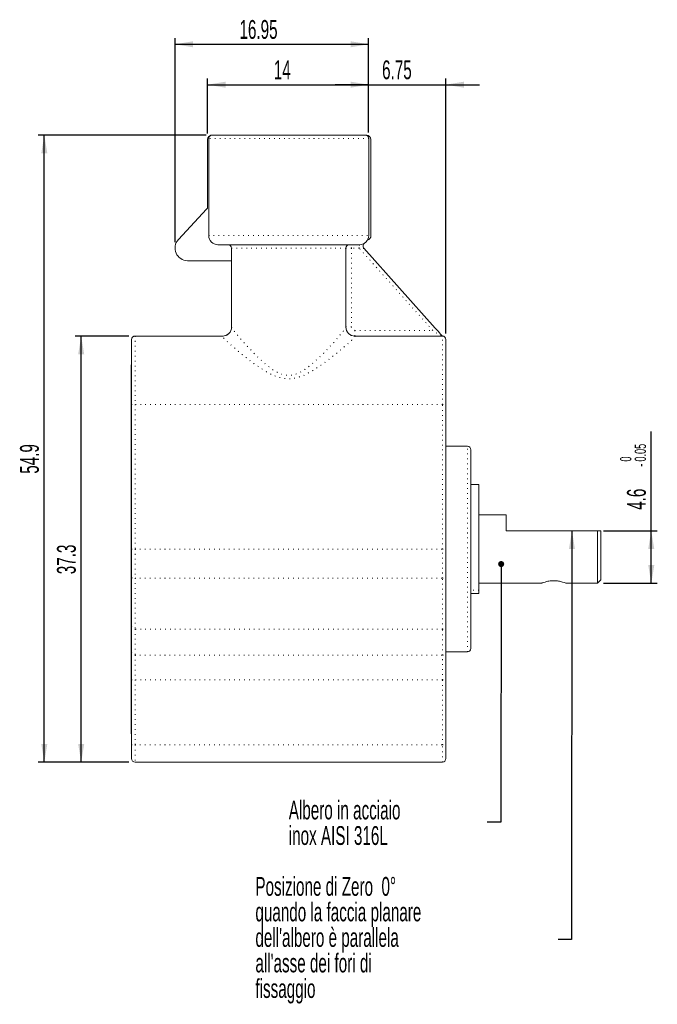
# Model space of a CAD drawing. Header units: millimetres. Extents: x 41 to 418, y 100 to 395.
# Tile 7 of 9: x 157 to 252, y 225 to 371. Entities that reach past the tile are written whole.
import ezdxf

# ---------------------------------------------------------------- set-up
doc = ezdxf.new("R2010")
doc.units = ezdxf.units.MM
doc.linetypes.add('DOT2', pattern=[0.635, 0, -0.635])
doc.layers.add('LINEE_SOTTILI', color=7, linetype='Continuous')
doc.styles.add('SLDTEXTSTYLE0', font='TXT', dxfattribs={"width": 0.605})
doc.dimstyles.new('SLDDIMSTYLE1', dxfattribs={"dimtxt": 2.8, "dimasz": 2.7, "dimexe": 0, "dimexo": 0.0625, "dimgap": 0.7, "dimtad": 1, "dimlfac": 0.588235, "dimrnd": 1e-09, "dimzin": 12, "dimdsep": 46, "dimtxsty": 'SLDTEXTSTYLE0', "dimsah": 1, "dimcen": 0.09, "dimadec": 0, "dimazin": 3, "dimtfac": 1, "dimtofl": 0, "dimtmove": 0, "dimatfit": 3, "dimfxl": 0, "dimfrac": 2, "dimtolj": 1, "dimtzin": 12, "dimarcsym": 0})
doc.dimstyles.new('SLDDIMSTYLE10', dxfattribs={"dimtxt": 0.18, "dimasz": 0.9, "dimexe": 0, "dimexo": 0.0625, "dimgap": 0, "dimtad": 0, "dimtih": 1, "dimtoh": 1, "dimdec": 0, "dimrnd": 1e-09, "dimzin": 0, "dimdsep": 46, "dimtxsty": 'Standard', "dimblk1": 'DOT', "dimblk2": 'DOT', "dimsah": 1, "dimcen": 0.09, "dimadec": 0, "dimazin": 0, "dimtfac": 0.9, "dimtdec": 0, "dimtofl": 0, "dimtmove": 0, "dimatfit": 3, "dimldrblk": 'DOT', "dimfxl": 0, "dimfrac": 2, "dimtolj": 1, "dimtzin": 0, "dimarcsym": 0})
doc.dimstyles.new('SLDDIMSTYLE11', dxfattribs={"dimtxt": 2.8, "dimasz": 2.7, "dimexe": 0, "dimexo": 0.0625, "dimgap": 0.7, "dimtad": 1, "dimlfac": 0.588235, "dimrnd": 1e-09, "dimzin": 12, "dimdsep": 46, "dimtxsty": 'SLDTEXTSTYLE0', "dimsah": 1, "dimcen": 0.09, "dimadec": 0, "dimazin": 3, "dimtfac": 1, "dimtmove": 0, "dimatfit": 0, "dimfxl": 0, "dimfrac": 2, "dimtolj": 1, "dimtzin": 12, "dimarcsym": 0})
doc.dimstyles.new('SLDDIMSTYLE3', dxfattribs={"dimtxt": 2.8, "dimasz": 2.7, "dimexe": 0, "dimexo": 0.0625, "dimgap": 0.7, "dimtad": 1, "dimlfac": 0.588235, "dimrnd": 1e-09, "dimzin": 12, "dimdsep": 46, "dimtxsty": 'SLDTEXTSTYLE0', "dimsah": 1, "dimcen": 0.09, "dimadec": 0, "dimazin": 3, "dimtol": 1, "dimtm": 0.05, "dimtfac": 1, "dimtofl": 0, "dimtmove": 0, "dimatfit": 3, "dimfxl": 0, "dimfrac": 2, "dimtolj": 1, "dimarcsym": 0})
doc.dimstyles.new('SLDDIMSTYLE9', dxfattribs={"dimtxt": 0.18, "dimasz": 2.7, "dimexe": 0, "dimexo": 0.0625, "dimgap": 0, "dimtad": 0, "dimtih": 1, "dimtoh": 1, "dimdec": 0, "dimrnd": 1e-09, "dimzin": 0, "dimdsep": 46, "dimtxsty": 'Standard', "dimsah": 1, "dimcen": 0.09, "dimadec": 0, "dimazin": 0, "dimtfac": 2.7, "dimtdec": 0, "dimtofl": 0, "dimtmove": 0, "dimatfit": 3, "dimfxl": 0, "dimfrac": 2, "dimtolj": 1, "dimtzin": 0, "dimarcsym": 0})

# ---------------------------------------------------------------- blocks, each defined once
blk = doc.blocks.new('_D_18')
at = {"layer": 'LINEE_SOTTILI', "color": 7}
for p, q in [((173.27, 324.13), (165.26, 324.13)), ((166.16, 260.72), (166.16, 324.13)), ((173.27, 260.72), (165.26, 260.72))]:
    blk.add_line(p, q, dxfattribs=at)
for points in [[(166.16, 324.13), (165.71, 321.43), (166.61, 321.43)], [(166.16, 260.72), (166.61, 263.42), (165.71, 263.42)]]:
    blk.add_solid(points, dxfattribs=at)
at = {"layer": 'LINEE_SOTTILI', "color": 7, "insert": (162.55, 288.68), "char_height": 2.8, "attachment_point": 1, "rotation": 90, "style": 'SLDTEXTSTYLE0'}
blk.add_mtext('37.3', dxfattribs=at)
blk = doc.blocks.new('_D_19')
at = {"layer": 'LINEE_SOTTILI', "color": 7}
for p, q in [((184.74, 354.05), (159.77, 354.05)), ((160.67, 260.72), (160.67, 354.05)), ((173.27, 260.72), (159.77, 260.72))]:
    blk.add_line(p, q, dxfattribs=at)
for points in [[(160.67, 354.05), (160.22, 351.35), (161.12, 351.35)], [(160.67, 260.72), (161.12, 263.42), (160.22, 263.42)]]:
    blk.add_solid(points, dxfattribs=at)
at = {"layer": 'LINEE_SOTTILI', "color": 7, "insert": (157.06, 303.64), "char_height": 2.8, "attachment_point": 1, "rotation": 90, "style": 'SLDTEXTSTYLE0'}
blk.add_mtext('54.9', dxfattribs=at)
blk = doc.blocks.new('_D_20')
at = {"layer": 'LINEE_SOTTILI', "color": 7}
for p, q in [((184.96, 354.27), (184.96, 362.45)), ((208.93, 354.44), (208.93, 362.45)), ((184.96, 361.55), (208.93, 361.55))]:
    blk.add_line(p, q, dxfattribs=at)
for points in [[(184.96, 361.55), (187.66, 361.1), (187.66, 362)], [(208.93, 361.55), (206.23, 362), (206.23, 361.1)]]:
    blk.add_solid(points, dxfattribs=at)
at = {"layer": 'LINEE_SOTTILI', "color": 7, "insert": (194.81, 365.16), "char_height": 2.8, "attachment_point": 1, "style": 'SLDTEXTSTYLE0'}
blk.add_mtext('14', dxfattribs=at)
blk = doc.blocks.new('_D_21')
at = {"layer": 'LINEE_SOTTILI', "color": 7}
for p, q in [((208.93, 354.44), (208.93, 362.45)), ((220.41, 324.52), (220.41, 362.45)), ((208.93, 361.55), (203.93, 361.55)), ((208.93, 361.55), (220.41, 361.55)), ((220.41, 361.55), (225.41, 361.55))]:
    blk.add_line(p, q, dxfattribs=at)
for points in [[(208.93, 361.55), (206.23, 362), (206.23, 361.1)], [(220.41, 361.55), (223.11, 361.1), (223.11, 362)]]:
    blk.add_solid(points, dxfattribs=at)
at = {"layer": 'LINEE_SOTTILI', "color": 7, "insert": (210.93, 365.16), "char_height": 2.8, "attachment_point": 1, "style": 'SLDTEXTSTYLE0'}
blk.add_mtext('6.75', dxfattribs=at)
blk = doc.blocks.new('_D_22')
at = {"layer": 'LINEE_SOTTILI', "color": 7}
for p, q in [((180.12, 338.12), (180.12, 368.46)), ((208.93, 354.44), (208.93, 368.46)), ((180.12, 367.56), (208.93, 367.56))]:
    blk.add_line(p, q, dxfattribs=at)
for points in [[(180.12, 367.56), (182.82, 367.11), (182.82, 368.01)], [(208.93, 367.56), (206.23, 368.01), (206.23, 367.11)]]:
    blk.add_solid(points, dxfattribs=at)
at = {"layer": 'LINEE_SOTTILI', "color": 7, "insert": (189.71, 371.17), "char_height": 2.8, "attachment_point": 1, "style": 'SLDTEXTSTYLE0'}
blk.add_mtext('16.95', dxfattribs=at)
blk = doc.blocks.new('_D_23')
at = {"layer": 'LINEE_SOTTILI', "color": 7}
for p, q in [((250.98, 295.15), (250.98, 309.94)), ((243.87, 295.15), (251.88, 295.15)), ((250.98, 287.33), (250.98, 295.15)), ((243.87, 287.33), (251.88, 287.33))]:
    blk.add_line(p, q, dxfattribs=at)
for points in [[(250.98, 295.15), (250.53, 292.45), (251.43, 292.45)], [(250.98, 287.33), (251.43, 290.03), (250.53, 290.03)]]:
    blk.add_solid(points, dxfattribs=at)
at = {"layer": 'LINEE_SOTTILI', "color": 7, "attachment_point": 1, "rotation": 90, "style": 'SLDTEXTSTYLE0'}
for s, insert, char_height in [('0.05', (248.51, 305.45), 1.68), ('0', (246.34, 305.45), 1.68), ('-', (248.51, 304.68), 1.68), ('4.6', (247.37, 298.27), 2.8)]:
    blk.add_mtext(s, dxfattribs=dict(at, insert=insert, char_height=char_height))
blk = doc.blocks.new('SW_NOTE_4')
at = {"layer": 'LINEE_SOTTILI', "color": 0, "char_height": 2.8, "attachment_point": 1, "style": 'SLDTEXTSTYLE0'}
for s, insert in [('Albero in acciaio', (-29.53, 3.22)), ('inox AISI 316L', (-29.53, -0.58))]:
    blk.add_mtext(s, dxfattribs=dict(at, insert=insert))
blk = doc.blocks.new('_DOT')
at = {"color": 0, "linetype": 'ByBlock', "lineweight": -2}
blk.add_line((-0.5, 0), (-1, 0), dxfattribs=at)
at = {"color": 0, "linetype": 'ByBlock', "const_width": 0.5}
blk.add_lwpolyline([(-0.25, 0, 1), (0.25, 0, 1)], format="xyb", close=True, dxfattribs=at)
blk = doc.blocks.new('SW_NOTE_5')
at = {"layer": 'LINEE_SOTTILI', "color": 0, "char_height": 2.8, "attachment_point": 1, "style": 'SLDTEXTSTYLE0'}
for s, insert in [('Posizione di Zero  0°', (-45.05, 9.3)), ('quando la faccia planare', (-45.05, 5.5)), ("dell'albero è parallela", (-45.05, 1.7)), ("all'asse dei fori di", (-45.05, -2.1)), ('fissaggio', (-45.05, -5.9))]:
    blk.add_mtext(s, dxfattribs=dict(at, insert=insert))

msp = doc.modelspace()

# ---------------------------------------------------------------- linework, layer by layer
at = {"color": 7, "linetype": 'Continuous', "lineweight": 15}
for p, q in [((184.96442, 343.37247), (184.96442, 353.37214)), ((185.13442, 353.54214), (185.13442, 339.09214)), ((185.64442, 354.05214), (208.42442, 354.05214)), ((208.42442, 354.05214), (208.59442, 354.05214)), ((208.93442, 353.54214), (208.93442, 339.09214)), ((209.27442, 353.37214), (209.27442, 339.07358)), ((180.61937, 338.49488), (184.82807, 343.02536)), ((207.57442, 337.73214), (186.49442, 337.73214)), ((188.53442, 337.22214), (188.53442, 325.46085)), ((205.53442, 337.22214), (205.53442, 325.46085)), ((208.22633, 337.19295), (218.83599, 325.322)), ((188.53442, 335.35214), (181.98942, 335.35214)), ((188.53442, 334.83606), (188.49192, 334.83606)), ((188.49192, 334.69062), (188.53442, 334.69062)), ((188.49192, 333.8665), (188.53442, 333.8665)), ((188.53442, 333.85249), (188.49192, 333.85249)), ((188.49192, 333.70895), (188.53442, 333.70895)), ((188.49192, 333.44216), (188.53442, 333.44216)), ((188.49192, 333.28627), (188.53442, 333.28627)), ((188.49192, 332.80517), (188.53442, 332.80517)), ((188.53442, 331.51653), (188.49192, 331.51653)), ((188.53442, 331.48942), (188.49192, 331.48942)), ((188.53442, 330.78917), (188.49192, 330.78917)), ((188.49192, 330.37982), (188.53442, 330.37982)), ((188.53442, 330.12266), (188.49192, 330.12266)), ((188.49192, 328.71536), (188.53442, 328.71536)), ((188.53442, 328.62174), (188.49192, 328.62174)), ((188.49192, 328.60214), (188.53442, 328.60214)), ((188.49192, 326.92453), (188.53442, 326.92453)), ((174.16942, 324.13214), (187.17442, 324.13214)), ((206.89442, 324.13214), (219.89942, 324.13214)), ((173.65942, 313.93214), (173.65942, 323.62214)), ((220.40942, 323.62214), (220.40942, 313.93214)), ((173.59142, 319.83964), (173.65942, 319.83964)), ((173.59142, 314.39964), (173.59142, 319.83964)), ((173.59142, 314.39964), (173.59142, 304.70964)), ((173.65942, 292.42714), (173.65942, 313.93214)), ((220.40942, 313.93214), (220.40942, 292.42714)), ((223.63942, 307.72714), (220.40942, 307.72714)), ((224.14942, 307.21714), (224.14942, 277.63714)), ((173.59142, 303.00964), (173.59142, 304.70964)), ((173.65942, 303.00964), (173.59142, 303.00964)), ((173.59142, 293.65964), (173.59142, 303.00964)), ((225.33942, 302.03214), (224.14942, 302.03214)), ((225.33942, 286.2857), (225.33942, 302.03214)), ((229.36842, 297.52714), (225.33942, 297.52714)), ((229.36842, 297.52714), (229.36842, 295.14714)), ((229.36842, 295.14714), (242.96842, 295.14714)), ((242.96842, 287.32714), (242.96842, 295.14714)), ((242.96842, 295.14714), (243.47842, 295.14714)), ((243.47842, 295.14714), (243.47842, 287.83714)), ((173.59142, 293.65964), (173.59142, 266.62964)), ((173.65942, 288.14217), (173.65942, 292.42714)), ((220.40942, 292.42714), (220.40942, 288.14217)), ((173.65942, 280.95951), (173.65942, 288.14217)), ((220.40942, 288.14217), (220.40942, 280.95951)), ((225.33942, 287.32714), (234.63021, 287.32714)), ((238.31875, 287.32714), (242.96842, 287.32714)), ((242.96842, 287.32714), (243.47842, 287.83714)), ((224.14942, 285.80294), (225.33942, 285.80294)), ((225.33942, 285.80294), (225.33942, 286.2857)), ((173.65942, 277.09568), (173.65942, 280.95951)), ((220.40942, 280.95951), (220.40942, 277.09568)), ((173.65942, 272.9734), (173.65942, 277.09568)), ((220.40942, 277.12714), (223.63942, 277.12714)), ((220.40942, 277.09568), (220.40942, 272.9734)), ((173.65942, 263.27214), (173.65942, 272.9734)), ((220.40942, 272.9734), (220.40942, 263.27214)), ((173.59142, 264.92964), (173.59142, 266.62964)), ((173.65942, 264.92964), (173.59142, 264.92964)), ((173.65942, 261.23214), (173.65942, 263.27214)), ((220.40942, 263.27214), (220.40942, 261.23214)), ((219.89942, 260.72214), (174.16942, 260.72214))]:
    msp.add_line(p, q, dxfattribs=at)
at = {"color": 8, "linetype": 'DOT2', "lineweight": 0}
for p, q in [((208.93442, 353.54214), (185.13442, 353.54214)), ((185.13442, 339.09214), (208.93442, 339.09214)), ((205.53442, 337.22214), (188.53442, 337.22214)), ((206.38442, 337.22214), (205.53442, 337.22214)), ((206.38442, 337.22214), (206.38442, 337.73214)), ((206.38442, 337.22214), (206.38442, 325.49214)), ((207.51623, 337.22214), (206.38442, 337.22214)), ((207.51623, 337.22214), (207.51623, 337.73214)), ((218.45573, 324.98214), (207.51623, 337.22214)), ((205.53442, 325.49214), (206.38442, 325.49214)), ((174.16942, 324.13214), (174.16942, 313.93214)), ((187.17442, 324.10453), (187.17442, 324.13214)), ((206.89442, 324.98214), (206.89442, 324.13214)), ((206.89442, 324.98214), (218.45573, 324.98214)), ((206.89442, 324.13214), (206.89442, 324.10453)), ((219.89942, 313.93214), (219.89942, 324.13214)), ((173.65942, 314.39964), (173.59142, 314.39964)), ((173.65942, 313.93214), (174.16942, 313.93214)), ((219.89942, 313.93214), (174.16942, 313.93214)), ((174.16942, 313.93214), (174.16942, 292.42714)), ((219.89942, 292.42714), (219.89942, 313.93214)), ((219.89942, 313.93214), (220.40942, 313.93214)), ((223.63942, 277.12714), (223.63942, 307.72714)), ((173.59142, 304.70964), (173.65942, 304.70964)), ((173.65942, 293.65964), (173.59142, 293.65964)), ((173.65942, 292.42714), (174.16942, 292.42714)), ((174.16942, 292.42714), (174.16942, 288.07853)), ((174.16942, 292.42714), (219.89942, 292.42714)), ((219.89942, 288.07853), (219.89942, 292.42714)), ((219.89942, 292.42714), (220.40942, 292.42714)), ((174.16942, 288.07853), (219.89942, 288.07853)), ((174.16942, 288.07853), (174.16942, 280.51783)), ((219.89942, 280.51783), (219.89942, 288.07853)), ((225.33942, 286.2857), (224.14942, 286.2857)), ((219.89942, 280.51783), (174.16942, 280.51783)), ((174.16942, 280.51783), (174.16942, 276.65401)), ((219.89942, 276.65401), (219.89942, 280.51783)), ((174.16942, 276.65401), (219.89942, 276.65401)), ((174.16942, 276.65401), (174.16942, 272.9734)), ((219.89942, 272.9734), (219.89942, 276.65401)), ((173.65942, 272.9734), (174.16942, 272.9734)), ((219.89942, 272.9734), (174.16942, 272.9734)), ((174.16942, 272.9734), (174.16942, 263.27214)), ((219.89942, 272.9734), (220.40942, 272.9734)), ((219.89942, 263.27214), (219.89942, 272.9734)), ((173.59142, 266.62964), (173.65942, 266.62964)), ((173.65942, 263.27214), (174.16942, 263.27214)), ((174.16942, 263.27214), (174.16942, 260.72214)), ((174.16942, 263.27214), (219.89942, 263.27214)), ((219.89942, 260.72214), (219.89942, 263.27214)), ((219.89942, 263.27214), (220.40942, 263.27214))]:
    msp.add_line(p, q, dxfattribs=at)
at = {"color": 8, "linetype": 'DOT2', "lineweight": 0, "flags": 128}
for points in [[(207.55825, 337.20768), (207.53724, 337.21491), (207.51623, 337.22214)], [(218.83599, 325.322), (218.82868, 325.31547), (218.80704, 325.29613), (218.7719, 325.26472), (218.72461, 325.22245), (218.66699, 325.17095), (218.60125, 325.1122), (218.52991, 325.04844), (218.45573, 324.98214)], [(219.67123, 324.13214), (219.64787, 324.14847), (219.5787, 324.19684), (219.46638, 324.27539), (219.31522, 324.3811), (219.13102, 324.5099), (218.92088, 324.65686), (218.69286, 324.81631), (218.45573, 324.98214)]]:
    msp.add_lwpolyline(points, dxfattribs=at)
at = {"color": 7, "linetype": 'Continuous', "lineweight": 15, "flags": 128}
msp.add_lwpolyline([(218.83599, 325.322), (219.05065, 325.08181), (219.25857, 324.84918), (219.4532, 324.63141), (219.62843, 324.43535), (219.77874, 324.26717), (219.89942, 324.13214)], dxfattribs=at)
at = {"color": 7, "linetype": 'Continuous', "lineweight": 15}
for centre, radius, start, end in [((185.64442, 353.37214), 0.68, 90, 180), ((185.64442, 353.54214), 0.51, 90, 180), ((208.42442, 353.54214), 0.51, 0, 90), ((208.59442, 353.37214), 0.68, 0, 90), ((184.45442, 343.37247), 0.51, 317.1087421, 0), ((186.49442, 339.09214), 1.36, 180, 270), ((207.57442, 339.09214), 1.36, 270, 0), ((208.59442, 339.07358), 0.68, 283.4178415, 0), ((181.98942, 337.22214), 1.87, 137.1087421, 270), ((188.02442, 337.22214), 0.51, 0, 90), ((206.04442, 337.22214), 0.51, 90, 180), ((208.60659, 337.5328), 0.51, 123.5015754, 221.788752), ((187.17442, 325.49214), 1.36, 270, 0), ((206.89442, 325.49214), 1.36, 180, 270), ((174.16942, 323.62214), 0.51, 90, 180), ((219.89942, 323.62214), 0.51, 0, 90), ((223.63942, 307.21714), 0.51, 0, 90), ((223.63942, 277.63714), 0.51, 270, 0), ((174.16942, 261.23214), 0.51, 180, 270), ((219.89942, 261.23214), 0.51, 270, 0)]:
    msp.add_arc(centre, radius, start, end, dxfattribs=at)
at = {"color": 8, "linetype": 'DOT2', "lineweight": 0}
for centre, radius, start, end in [((211.74181, 337.34113), 4.18569, 174.6397885, 181.8269382), ((187.17626, 325.46269), 1.35816, 269.9224105, 359.9223661), ((206.89258, 325.46269), 1.35816, 180.0777668, 270.0775234), ((206.89442, 325.49214), 0.51, 180, 270), ((174.04391, 289.14805), 1.07686, 249.0813905, 276.6933588), ((220.02494, 289.14805), 1.07686, 263.3065932, 290.9186356), ((174.13755, 280.99631), 0.47954, 184.4019737, 273.8111019), ((219.9313, 280.99631), 0.47954, 266.1887678, 355.5980686), ((174.13755, 277.13249), 0.47954, 184.402177, 273.8110001), ((219.9313, 277.13249), 0.47954, 266.1888695, 355.5978653)]:
    msp.add_arc(centre, radius, start, end, dxfattribs=at)
for points, knots in [([(208.22633, 337.19294), (208.22633, 337.19294), (208.20847, 337.18337), (208.1363, 337.15813), (208.08041, 337.14346), (207.94422, 337.13236), (207.86721, 337.13599), (207.71121, 337.16108), (207.63422, 337.18154), (207.55825, 337.20768)], [0, 0, 0, 0, 0.25, 0.25, 0.5, 0.5, 0.75, 0.75, 1, 1, 1, 1]), ([(188.53442, 325.46085), (188.53442, 325.40544), (188.60741, 325.27896), (188.88089, 324.89874), (189.07667, 324.65174), (189.5567, 324.07553), (189.84415, 323.74282), (190.46986, 323.04091), (190.81099, 322.66806), (191.54555, 321.89221), (191.94167, 321.48631), (192.77263, 320.67943), (193.20818, 320.27615), (194.14304, 319.50018), (194.64661, 319.12073), (195.47336, 318.66555), (195.76367, 318.53225), (196.37997, 318.33962), (196.69701, 318.28415), (197.67671, 318.28058), (198.298, 318.50417), (199.40848, 319.11082), (199.91269, 319.49004), (200.85058, 320.26705), (201.28716, 320.67093), (202.11976, 321.47882), (202.51683, 321.8855), (203.25448, 322.66439), (203.59733, 323.03906), (204.22661, 323.74498), (204.51374, 324.07741), (204.87352, 324.50934), (204.98237, 324.64307), (205.1751, 324.88704), (205.25903, 324.99745), (205.46138, 325.27911), (205.53442, 325.40539), (205.53442, 325.46085)], [0, 0, 0, 0, 0.0625, 0.0625, 0.125, 0.125, 0.1875, 0.1875, 0.25, 0.25, 0.3125, 0.3125, 0.375, 0.375, 0.4375, 0.4375, 0.46875, 0.46875, 0.5, 0.5, 0.5625, 0.5625, 0.625, 0.625, 0.6875, 0.6875, 0.75, 0.75, 0.8125, 0.8125, 0.875, 0.875, 0.90625, 0.90625, 0.9375, 0.9375, 1, 1, 1, 1]), ([(206.89442, 324.10453), (206.89442, 324.05454), (206.80601, 323.93923), (206.56004, 323.68042), (206.45795, 323.57882), (206.22412, 323.35475), (206.0921, 323.23191), (205.65578, 322.83512), (205.30779, 322.52989), (204.54943, 321.88565), (204.13702, 321.54453), (203.25196, 320.83845), (202.77767, 320.47216), (201.791, 319.7532), (201.27603, 319.39724), (200.18215, 318.72685), (199.60118, 318.40969), (198.67218, 318.04798), (198.35003, 317.9466), (197.69578, 317.80792), (197.35803, 317.77009), (196.6835, 317.77212), (196.35108, 317.81109), (195.6946, 317.95333), (195.37418, 318.05573), (194.45148, 318.41809), (193.87125, 318.73561), (192.78083, 319.40531), (192.26708, 319.76077), (191.28233, 320.47889), (190.80886, 320.84473), (189.92743, 321.54815), (189.51709, 321.88762), (188.95157, 322.36804), (188.77149, 322.52338), (188.43036, 322.82227), (188.2697, 322.96552), (187.83277, 323.36279), (187.5955, 323.58941), (187.26279, 323.93906), (187.17442, 324.05458), (187.17442, 324.10453)], [0, 0, 0, 0, 0.0625, 0.0625, 0.09375, 0.09375, 0.125, 0.125, 0.1875, 0.1875, 0.25, 0.25, 0.3125, 0.3125, 0.375, 0.375, 0.4375, 0.4375, 0.46875, 0.46875, 0.5, 0.5, 0.53125, 0.53125, 0.5625, 0.5625, 0.625, 0.625, 0.6875, 0.6875, 0.75, 0.75, 0.8125, 0.8125, 0.84375, 0.84375, 0.875, 0.875, 0.9375, 0.9375, 1, 1, 1, 1])]:
    msp.add_open_spline(points, degree=3, knots=knots, dxfattribs=at)
at = {"color": 7, "linetype": 'Continuous', "lineweight": 15}
for points, knots in [([(234.63021, 287.32721), (234.63713, 287.33002), (234.65097, 287.33565), (234.79697, 287.39289), (235.13109, 287.51347), (235.64055, 287.6419), (236.10708, 287.7021), (236.47414, 287.71834), (236.84083, 287.7022), (237.30845, 287.6418), (237.81374, 287.51518), (238.23466, 287.36206), (238.29062, 287.33883), (238.31875, 287.32716)], [0, 0, 0, 0, 0.064079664, 0.128214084, 0.254365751, 0.377883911, 0.43917965, 0.500259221, 0.5613732, 0.622546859, 0.746372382, 0.87248541, 1, 1, 1, 1]), ([(236.83749, 287.6974), (236.83742, 287.69741), (236.72232, 287.71174), (236.59833, 287.71235), (236.47442, 287.71295)], [0, 0, 0, 0, 0.000552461, 1, 1, 1, 1])]:
    msp.add_open_spline(points, degree=3, knots=knots, dxfattribs=at)

# ---------------------------------------------------------------- block references
at = {"layer": 'LINEE_SOTTILI', "color": 7}
for name, p in [('SW_NOTE_4', (226.57525, 251.76623)), ('SW_NOTE_5', (237.13158, 234.31579))]:
    msp.add_blockref(name, p, dxfattribs=at)

# ---------------------------------------------------------------- dimensions: what is measured, and where the dimension line sits
for base, p1, p2, dimstyle, picture, middle in [((208.93442, 367.56388), (180.11942, 337.22214), (208.93442, 353.54214), 'SLDDIMSTYLE1', '_D_22', (194.52692, 367.56388)), ((208.93442, 361.55214), (184.96442, 353.37214), (208.93442, 353.54214), 'SLDDIMSTYLE1', '_D_20', (196.94942, 361.55214)), ((220.40942, 361.55214), (208.93442, 353.54214), (220.40942, 323.62214), 'SLDDIMSTYLE11', '_D_21', (214.67192, 361.55214))]:
    dim = msp.add_linear_dim(base=base, p1=p1, p2=p2, dimstyle=dimstyle, dxfattribs=at)
    dim.commit()
    dim.dimension.update_dxf_attribs({"geometry": picture, "text_midpoint": middle, "dimtype": 160})
for base, p1, p2, dimstyle, picture, middle in [((160.66942, 354.05214), (174.16942, 260.72214), (185.64442, 354.05214), 'SLDDIMSTYLE1', '_D_19', (160.66942, 307.38714)), ((166.15942, 324.13214), (174.16942, 260.72214), (174.16942, 324.13214), 'SLDDIMSTYLE1', '_D_18', (166.15942, 292.42714)), ((250.97842, 295.14714), (242.96842, 287.32714), (242.96842, 295.14714), 'SLDDIMSTYLE3', '_D_23', (250.97842, 304.10342))]:
    dim = msp.add_linear_dim(base=base, p1=p1, p2=p2, angle=90, dimstyle=dimstyle, dxfattribs=at)
    dim.commit()
    dim.dimension.update_dxf_attribs({"geometry": picture, "text_midpoint": middle, "dimtype": 160})

# ---------------------------------------------------------------- leaders
for points, dimstyle in [([(239.18319, 295.14714), (239.13158, 234.31579), (237.13158, 234.31579)], 'SLDDIMSTYLE9'), ([(228.64913, 290.19735), (228.57525, 251.76623), (226.57525, 251.76623)], 'SLDDIMSTYLE10')]:
    msp.add_leader(points, dimstyle=dimstyle, dxfattribs=at)

doc.saveas('drawing.dxf')
